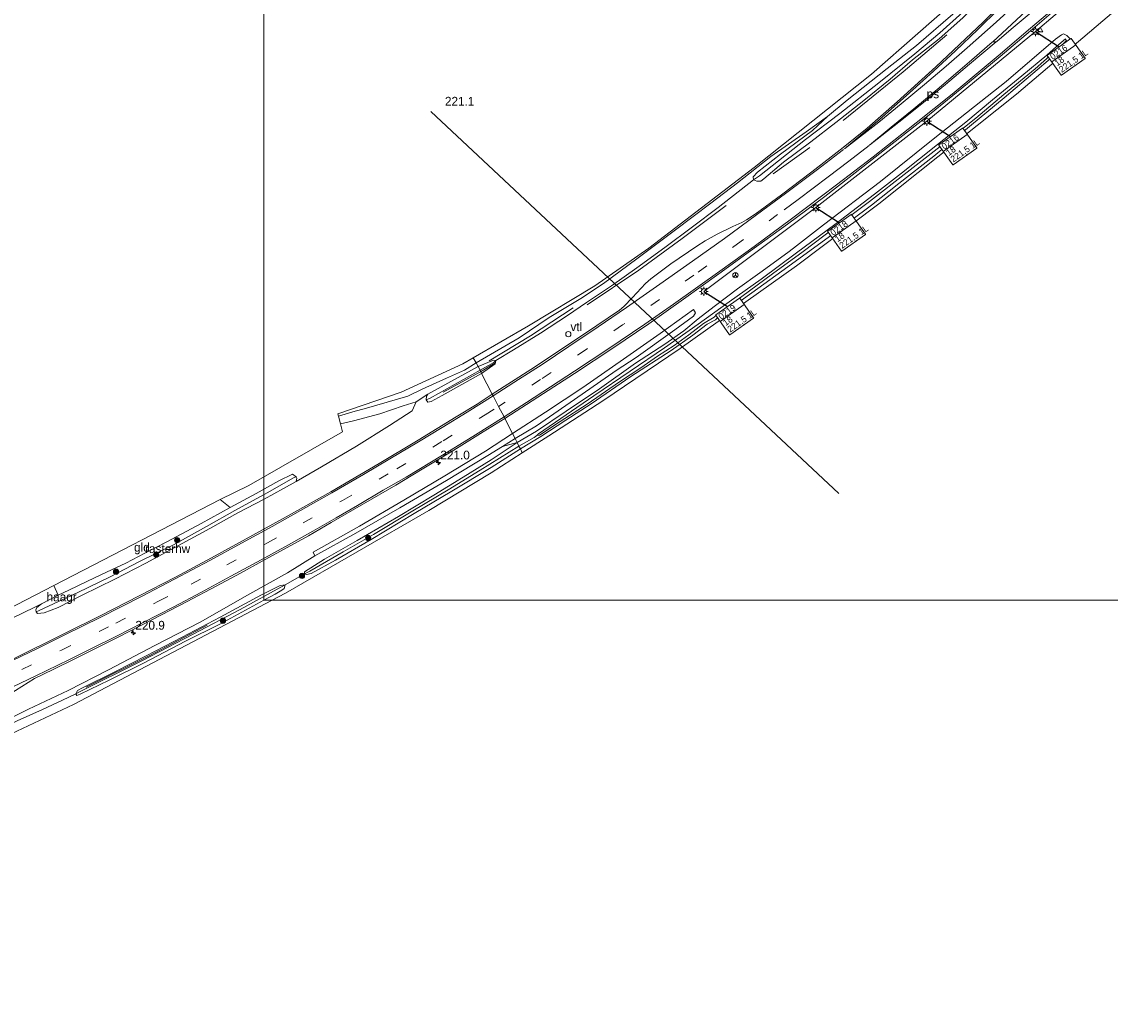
# Model space of a CAD drawing. Header units: metres. Extents: x 232248 to 233905, y 443105 to 443956.
# Tile 2 of 18: x 232446 to 232755, y 443105 to 443387. Entities that reach past the tile are written whole.
import ezdxf
from ezdxf.enums import TextEntityAlignment as Align

# ---------------------------------------------------------------- set-up
doc = ezdxf.new("R2010")
doc.units = ezdxf.units.M
doc.set_wipeout_variables(frame=1)
doc.linetypes.add('39strp', pattern=[12, 3, -9])
for name, color, linetype, lineweight in [('af-bs-haagraster', 8, 'haag', 18), ('af-bs-rasterhekwerk', 8, 'hekwerk', 18), ('as-bs-kilometr', 1, 'Continuous', 18), ('bp-bs-bomenrij', 8, 'laanbep', 18), ('bp-bs-boom', 8, 'Continuous', 18), ('bw-bs-rona', 8, 'Continuous', 18), ('gw-bs-bodemwatergang', 8, 'Continuous', 18), ('gw-bs-insteekwatergang', 8, 'Continuous', 18), ('gw-bs-kruinlijn', 8, 'Continuous', 18), ('gw-bs-teenlijn', 8, 'Continuous', 18), ('HTM_vb_kabeltrace_2', 1, 'Continuous', 18), ('HTM_vb_lichtmast_t1', 5, 'Continuous', 18), ('kd-bs-opnamedtmgrens', 173, 'Continuous', 18), ('kl-bs-overig', 213, 'Continuous', 18), ('mk-b5-verdrijfstrp', 8, 'Continuous', 18), ('mk-b5-vlakmark', 8, 'Continuous', 18), ('mk-bs-39streep 0.15', 8, '39strp', 18), ('mk-bs-streep 0.15', 8, 'Continuous', 18), ('og-b5-grond_ingericht', 8, 'Continuous', 18), ('og-bs-hulpgeometrie', 53, 'Continuous', 18), ('og-bs-terreinafscheiding', 253, 'Continuous', 18), ('vh-b5-verh_soort', 8, 'Continuous', 18), ('wh-bs-greppel', 8, 'greppel', 18), ('wm-bs-t25_1000', 7, 'Continuous', 25), ('wm-bs-verkeersbord', 8, 'Continuous', 18)]:
    doc.layers.add(name, color=color, linetype=linetype, lineweight=lineweight)
doc.layers.add('to-xx-bibcontour', color=253, linetype='Continuous')
doc.layers.add('to-xx-deelkader', color=133, linetype='Continuous', lineweight=18, plot=False)
doc.styles.add('rtw_iso', font='iso-rtw.shx')
doc.linetypes.add('greppel', pattern='A,25.5,-0.01,[14,RTW.shx,S=1,R=0,X=0,Y=0],1,[14,RTW.shx,S=1,R=0,X=0,Y=0],1,[14,RTW.shx,S=1,R=0,X=0,Y=0],1,[14,RTW.shx,S=1,R=0,X=0,Y=0],1,[14,RTW.shx,S=1,R=0,X=0,Y=0],0.5,-0.01', length=30.02)
doc.linetypes.add('haag', pattern='A,7,-1.5,[1,RTW.shx,S=0.75,R=45,X=0,Y=0],-1.5', length=10)
doc.linetypes.add('hekwerk', pattern='A,7,-1.5,[1,RTW.shx,S=0.75,R=0,X=0,Y=0],-1.5', length=10)
doc.linetypes.add('laanbep', pattern='A,20,-1,[4,RTW.shx,S=0.75,R=0,X=0,Y=0],-1', length=22)

# ---------------------------------------------------------------- blocks, each defined once
blk = doc.blocks.new('dtbattr-l')
at = {"style": 'rtw_iso'}
blk.add_attdef('TAG', (0, 0), '', height=2.5, dxfattribs=at)
blk = doc.blocks.new('boom')
blk.add_hatch(color=256).paths.add_polyline_path([(-0.75, 0, 1), (0.75, 0, 1)])
blk.add_circle((0, 0), 0.75)
blk = doc.blocks.new('dtb')
blk.add_circle((0, 0), 0.75)
blk = doc.blocks.new('dtbattr')
at = {"style": 'rtw_iso'}
blk.add_attdef('TAG', (0.59, 0.87), '', height=2.5, dxfattribs=at)
blk = doc.blocks.new('hecto')
for p, q in [((0, 0.625), (-0.625, 0)), ((0, -0.625), (0, 0.625)), ((-0.625, 0), (0.625, 0)), ((0.625, 0), (0, -0.625))]:
    blk.add_line(p, q)
blk = doc.blocks.new('verkeersbord')
for p, q in [((0, 0.75), (-0.75, -0.625)), ((0.75, -0.625), (0, 0.75)), ((-0.75, -0.625), (0.75, -0.625))]:
    blk.add_line(p, q)
blk = doc.blocks.new('wegwijzer')
for q in [(-0.53, -0.53), (0, 0.75), (0.53, -0.53)]:
    blk.add_line((0, 0), q)
blk.add_circle((0, 0), 0.75)
blk = doc.blocks.new('dtbattr-r')
at = {"style": 'rtw_iso'}
blk.add_attdef('TAG', text='', height=2.5, dxfattribs=at).set_placement((0, 0), align=Align.MIDDLE_CENTER)
blk = doc.blocks.new('lantaarnpaal')
for p, q in [((-0.75, 0), (-1.25, 0)), ((-0.88, 0.88), (-0.53, 0.53)), ((0, 0.75), (0, 1.25)), ((0.53, 0.53), (0.88, 0.88)), ((0.75, 0), (1.25, 0)), ((-0.53, -0.53), (-0.88, -0.88)), ((0, -0.75), (0, -1.25)), ((0.53, -0.53), (0.88, -0.88))]:
    blk.add_line(p, q)
blk.add_circle((0, 0), 0.75)
blk = doc.blocks.new('Speedstartest')
at = {"color": 40, "lineweight": 0}
blk.add_wipeout([(0, 7), (0, 0), (8.34, 0), (8.34, 7)], dxfattribs=at).dxf.layer = 'to-xx-bibcontour'
at = {"layer": 'to-xx-bibcontour', "color": 40, "lineweight": 0}
blk.add_lwpolyline([(0.06, 7), (8.28, 7, -0.414214), (8.34, 6.94), (8.34, 0.06, -0.414214), (8.28, 0), (0.06, 0, -0.414214), (0, 0.06), (0, 6.94, -0.414214)], format="xyb", close=True, dxfattribs=at)
blk.add_lwpolyline([(0, 4.71), (8.34, 4.71)], dxfattribs=at)
at = {"color": 0, "linetype": 'ByBlock', "style": 'rtw_iso'}
for tag, p in [('GRPNR/MSTNR', (0.49, 4.92, 20.25)), ('WEGNR.', (0.49, 2.72, 20.25)), ('VOEDINGSKAST', (0.49, 0.48, 20.25))]:
    blk.add_attdef(tag, p, '', height=1.8, dxfattribs=at)

msp = doc.modelspace()

# ---------------------------------------------------------------- linework, layer by layer
msp.add_line((232561.77, 443361.55), (232677.73, 443252.97))
at = {"layer": 'af-bs-haagraster'}
for points in [[(232455.94, 443224.05, 21.8), (232451.12, 443221.58, 21.84), (232449.28, 443220.64, 21.86)], [(232449.28, 443220.64, 21.86), (232442.81, 443217.55, 22.11)]]:
    msp.add_polyline3d(points, dxfattribs=at)
at = {"layer": 'af-bs-rasterhekwerk'}
for points in [[(232504.77, 443249, 21.21), (232496.56, 443244.42, 21.27), (232486.81, 443239.24, 21.3), (232480.55, 443236.03, 21.31), (232475.11, 443233.22, 21.36), (232469.67, 443230.63, 21.44), (232464.21, 443228.07, 21.63), (232458.89, 443225.53, 21.8), (232455.94, 443224.05, 21.8)], [(232504.77, 443249, 21.21), (232501.97, 443251.31, 21.21)], [(232455.94, 443224.05, 21.8), (232454.64, 443226.85, 21.84)]]:
    msp.add_polyline3d(points, dxfattribs=at)
at = {"layer": 'bp-bs-bomenrij'}
for points in [[(232679.05, 443358.95, 21.28), (232696.08, 443372.76, 21.28), (232708.49, 443383.28, 21.24)], [(232659.15, 443343.79, 21.3), (232669.49, 443351.3, 21.3)], [(232645.71, 443334.84, 21.22), (232633.25, 443325.44, 21.24), (232620.94, 443316.46, 21.41), (232606.28, 443306.63, 21.45)], [(232602.24, 443305.74, 21.57), (232590.11, 443297.78, 21.54), (232578.42, 443290.69, 21.43)], [(232575.96, 443287.58, 21.22), (232579.99, 443289.99, 21.22)], [(232575.96, 443287.58, 21.22), (232565.31, 443281.81, 21.22)], [(232463.85, 443197.96, 20.92), (232481.75, 443206.84, 20.91), (232498.28, 443215.55, 20.91)]]:
    msp.add_polyline3d(points, dxfattribs=at)
at = {"layer": 'gw-bs-bodemwatergang'}
msp.add_polyline3d([(232591.98, 443269.47, 20.27), (232592.37, 443269.93, 20.31), (232600.3, 443275.36, 20.47), (232608.17, 443280.71, 20.52), (232618.5, 443287.71, 20.52), (232628.24, 443294.39, 20.52), (232637.83, 443301.11, 20.52), (232646.59, 443307.49, 20.47), (232655.68, 443313.9, 20.44), (232665.73, 443321.37, 20.41), (232676.61, 443329.38, 20.4), (232687.87, 443338.07, 20.37), (232695.55, 443344.03, 20.35), (232705.86, 443352.15, 20.27), (232713.88, 443358.47, 20.23), (232721.47, 443364.84, 20.19), (232729.76, 443371.68, 20.17), (232736.93, 443377.54, 20.13), (232739.68, 443379.99, 20.13), (232742.2, 443382.17, 20.14), (232742.34, 443381.94, 20.14), (232742.48, 443381.72, 20.14), (232740.11, 443379.48, 20.09), (232733.58, 443373.67, 20.08), (232724.71, 443366.37, 20.11), (232716.74, 443359.64, 20.18), (232706.6, 443351.58, 20.22), (232697.2, 443344.31, 20.27), (232686.48, 443335.95, 20.27), (232676.67, 443328.54, 20.27), (232667.61, 443321.75, 20.32), (232658.96, 443315.4, 20.39), (232650.17, 443308.96, 20.4), (232643.69, 443304.29, 20.44), (232642.36, 443303.05, 20.44), (232639.34, 443301.31, 20.46), (232635.13, 443298.1, 20.5), (232631.02, 443295.03, 20.43), (232626.21, 443292.02, 20.49), (232621.48, 443288.72, 20.51), (232615.45, 443284.68, 20.52), (232606.27, 443278.38, 20.52), (232598.62, 443273.45, 20.48), (232592.68, 443269.52, 20.41), (232591.98, 443269.47, 20.27)], dxfattribs=at)
at = {"layer": 'gw-bs-insteekwatergang'}
for points in [[(232763.38, 443442.72, 21.03), (232754.83, 443434.09, 21.07), (232746.81, 443425.64, 21.07), (232737.7, 443416.15, 21.1), (232730.23, 443408.71, 21.12), (232720.95, 443399.42, 21.2), (232710.2, 443389.18, 21.29), (232699.86, 443380.32, 21.29), (232691.56, 443373.76, 21.29), (232680.15, 443364.78, 21.37), (232674.58, 443360.13, 21.36), (232670.26, 443356.16, 21.33), (232661.16, 443349.43, 21.22), (232654.69, 443344.33, 21.17), (232653.44, 443342.99, 21.13), (232653.52, 443342.12, 21.03)], [(232653.52, 443342.12, 21.03), (232654.45, 443341.75, 21.03), (232655.56, 443341.77, 21.06), (232656.45, 443342.37, 21.1), (232662.05, 443347.12, 21.12), (232669.82, 443352.89, 21.25), (232676.88, 443358.37, 21.26), (232684.9, 443364.64, 21.24), (232692.33, 443370.74, 21.15), (232698.69, 443376.23, 21.15), (232706.27, 443382.14, 21.14), (232713.05, 443388.14, 21.14), (232720.48, 443395.48, 21.1), (232725.99, 443400.58, 21.09), (232732.86, 443407.33, 21), (232740.91, 443415.18, 20.92), (232749.41, 443423.82, 20.89), (232755.24, 443430.26, 20.89)], [(232664.92, 443322.7, 21.26), (232673.39, 443329.36, 21.27), (232689.62, 443341.65, 21.25), (232705.07, 443354.09, 21.17), (232725.38, 443370.09, 21.03), (232739.36, 443382.12, 20.93), (232741.05, 443383.34, 20.9), (232741.61, 443383.59, 20.87), (232742.59, 443383.12, 20.73), (232743.03, 443382.64, 20.61), (232743.32, 443382.33, 20.53), (232743.52, 443381.82, 20.41), (232743.24, 443381.3, 20.4), (232742.64, 443380.63, 20.55)], [(232742.64, 443380.63, 20.55), (232737.3, 443376, 20.56), (232724.76, 443365.42, 20.56), (232712.73, 443355.46, 20.76), (232704.82, 443348.85, 20.87), (232694.82, 443341.06, 21.01), (232687.06, 443334.91, 20.99), (232675.17, 443325.98, 20.98), (232663.3, 443317.41, 21.05), (232653.06, 443309.97, 21.09), (232643.91, 443303.49, 21.09), (232642.7, 443302.36, 21.09), (232640.32, 443301.14, 21.09), (232636.32, 443298, 21.05), (232630.1, 443293.65, 21.03), (232618.68, 443286.22, 21.03), (232607.39, 443278.5, 20.99), (232600.21, 443273.8, 20.99), (232593.07, 443269.17, 20.99), (232587.3, 443265.63, 21.12)], [(232586.35, 443267.47, 21.14), (232591.83, 443270.65, 21.1), (232600.28, 443276.42, 21.01), (232609.72, 443282.76, 21.09), (232619.98, 443289.98, 21.13), (232628.33, 443295.41, 21.12), (232633.69, 443299.25, 21.2), (232637.81, 443302.65, 21.24), (232642.36, 443306.09, 21.3), (232649.01, 443311.16, 21.27), (232655.29, 443315.65, 21.3), (232663.24, 443321.49, 21.3), (232664.92, 443322.7, 21.26)], [(232575.26, 443289.03, 21.24), (232560.94, 443281.22, 21.22), (232560.55, 443280.6, 21.22), (232560.49, 443279.64, 21.22), (232560.94, 443278.92, 21.3), (232561.9, 443279.09, 21.36), (232565.06, 443280.84, 21.32), (232576.26, 443287.08, 21.32)], [(232575.26, 443289.03, 21.24), (232579.58, 443290.87, 21.24), (232580.33, 443290.79, 21.24), (232580.09, 443289.8, 21.24), (232576.26, 443287.08, 21.32)], [(232587.3, 443265.63, 21.12), (232578.98, 443260.34, 20.99), (232567.79, 443253.61, 20.98), (232557.03, 443247.27, 20.96), (232544.89, 443239.94, 20.95), (232534.68, 443234.04, 20.93), (232527.79, 443230.23, 20.93), (232526.48, 443229.96, 20.93), (232525.91, 443230.15, 20.97), (232525.87, 443230.71, 20.97), (232531.61, 443234.3, 20.97), (232540.9, 443239.59, 20.97), (232552.61, 443246.44, 20.97), (232562.63, 443252.46, 20.97), (232570.97, 443257.61, 20.98), (232578.98, 443262.54, 21), (232586.35, 443267.47, 21.14)], [(232504.77, 443249, 21.21), (232512.21, 443252.96, 21.16), (232518.64, 443256.57, 21.17), (232522.51, 443258.52, 21.18), (232523.56, 443257.73, 21.22), (232523.76, 443257.29, 21.22), (232523.56, 443256.39, 21.33), (232519.95, 443254.4, 21.33), (232514.45, 443251.39, 21.33), (232506.92, 443247.47, 21.33), (232498.98, 443243.06, 21.43), (232490.14, 443238.2, 21.43), (232480.77, 443233.19, 21.43), (232472.04, 443228.63, 21.44), (232462.67, 443224.06, 21.49), (232455.91, 443220.56, 21.45), (232451.95, 443219.03, 21.41), (232450.02, 443218.85, 21.4), (232449.68, 443219.4, 21.4)], [(232460.89, 443196.06, 20.9), (232461.24, 443195.62, 20.9), (232462.18, 443195.91, 20.91), (232470.35, 443199.98, 20.92), (232480.19, 443204.79, 20.91), (232492.05, 443211.02, 20.91), (232501.85, 443215.86, 20.91), (232514.31, 443222.63, 20.96), (232517.56, 443224.41, 20.97), (232519.46, 443225.51, 20.97), (232520.14, 443226.03, 20.97), (232520.43, 443227, 20.97), (232518.97, 443226.86, 20.95), (232513.66, 443224.17, 20.92), (232501.97, 443217.84, 20.92), (232491.14, 443212.11, 20.95), (232480.88, 443206.84, 20.95), (232472, 443202.35, 20.91), (232462.81, 443197.79, 20.89), (232461.39, 443196.97, 20.89), (232460.89, 443196.06, 20.9)], [(232451.12, 443221.58, 21.84), (232449.86, 443220.6, 21.57), (232449.52, 443219.93, 21.47), (232449.68, 443219.4, 21.4)]]:
    msp.add_polyline3d(points, dxfattribs=at)
at = {"layer": 'gw-bs-kruinlijn'}
for points in [[(232674.58, 443360.13, 21.36), (232668.51, 443355.72, 21.66), (232658.48, 443348.75, 21.66), (232648.93, 443341.22, 21.77), (232641.43, 443335.46, 21.71), (232631.33, 443327.9, 21.73), (232620.35, 443319.62, 21.78), (232610.86, 443312.69, 21.8), (232604.44, 443308.42, 21.83), (232595.47, 443303.01, 21.76), (232586.88, 443297.24, 21.73), (232574.73, 443290.1, 21.61)], [(232574.73, 443290.1, 21.61), (232571.42, 443288.04, 21.63), (232566.27, 443285.78, 21.63), (232559.38, 443282.66, 21.57), (232555.3, 443280.65, 21.55), (232549.44, 443278.98, 21.57), (232543.49, 443277.24, 21.57), (232539.68, 443276.17, 21.57), (232535.54, 443274.97, 21.52)], [(232586.35, 443267.47, 21.14), (232582.18, 443266.35, 21.4)], [(232528.84, 443235.24, 21.72), (232521.09, 443230.48, 21.62), (232510.36, 443224.48, 21.61), (232496.24, 443216.39, 21.61), (232483.37, 443209.77, 21.61), (232470.22, 443202.89, 21.56), (232458.76, 443197, 21.48), (232447.48, 443191.66, 21.49), (232437.62, 443186.86, 21.49), (232429.2, 443183.04, 21.45), (232418.81, 443178.36, 21.54), (232407.65, 443173.3, 21.54), (232397.47, 443168.93, 21.4), (232389.58, 443165.52, 21.44), (232380.51, 443161.75, 21.44), (232370.27, 443157.1, 21.44), (232362.7, 443154.6, 21.35)]]:
    msp.add_polyline3d(points, dxfattribs=at)
at = {"layer": 'gw-bs-teenlijn'}
for points in [[(232580.33, 443290.79, 21.24), (232585.31, 443293.8, 21.25), (232592.96, 443298.54, 21.32), (232600.68, 443303.56, 21.35), (232606.07, 443307.27, 21.38), (232613.21, 443312.01, 21.4), (232620.38, 443317.09, 21.4), (232628.33, 443322.88, 21.4), (232636.18, 443328.79, 21.4), (232643.51, 443334.21, 21.35), (232653.52, 443342.12, 21.03)], [(232557.67, 443279.07, 21.24), (232560.94, 443281.22, 21.22)], [(232520.43, 443227, 20.97), (232525.91, 443230.15, 20.97)], [(232363.92, 443153.01, 20.77), (232369.38, 443154.87, 20.73), (232378.69, 443158.59, 20.66), (232389.08, 443162.99, 20.66), (232399.7, 443167.73, 20.66), (232408.18, 443171.67, 20.72), (232417.8, 443176.07, 20.72), (232427.84, 443180.65, 20.73), (232436.29, 443184.54, 20.78), (232444.27, 443188.37, 20.8), (232451.45, 443191.58, 20.89), (232457.11, 443194.22, 20.96), (232460.89, 443196.06, 20.9)]]:
    msp.add_polyline3d(points, dxfattribs=at)
at = {"layer": 'HTM_vb_kabeltrace_2'}
for p, q in [((232764.08, 443410.2, -0.08), (232733.66, 443384.23, 0.06)), ((232733.66, 443384.23, 0.06), (232702.82, 443358.75, -0.02)), ((232702.82, 443358.75, -0.02), (232671.23, 443334.22, 0)), ((232639.42, 443310.42, 0), (232671.23, 443334.22, 0))]:
    msp.add_line(p, q, dxfattribs=at)
at = {"layer": 'kd-bs-opnamedtmgrens'}
for points in [[(232573.89, 443291.57, 21.65), (232589.57, 443300.59, 21.66), (232608.44, 443311.98, 21.82), (232623.8, 443322.73, 21.84), (232653.75, 443345.62, 21.84), (232687.09, 443372.15, 21.43), (232713.42, 443395.38, 21.2), (232739.4, 443421.18, 21.15), (232750.15, 443432.36, 21.15), (232766.83, 443449.02, 21.15), (232784.5, 443468.74, 21.02), (232791.84, 443476.86, 20.95), (232826.8, 443515.35, 20.82), (232854.23, 443544.29, 20.74), (232858.82, 443548.8, 20.74)], [(232901.84, 443494.68, 20.79), (232881.98, 443480.79, 20.38), (232875.43, 443476.22, 20.26), (232867.03, 443486.39, 20.32), (232844.39, 443464.01, 20.45), (232843.14, 443465.1, 20.71), (232841.82, 443466.26, 20.7), (232838.74, 443468.95, 20.72), (232838.28, 443469.35, 20.72), (232818.11, 443446.37, 20.7), (232788.38, 443419.23, 20.6), (232757.86, 443391.56, 20.6), (232728.27, 443366.42, 20.7), (232689.14, 443335.29, 20.94), (232665.7, 443317.72, 21.16), (232632.68, 443294.15, 21.23), (232610.66, 443279.3, 21.23), (232595.32, 443269.39, 21.15), (232587.8, 443264.55, 21.17)], [(232248.36, 443140.62, 21.21), (232272.68, 443151.51, 21.21), (232280.87, 443154.77, 21.03), (232284.14, 443155.99, 21.03), (232308.3, 443165.51, 21.26), (232309.95, 443166.07, 20.91), (232329.57, 443173.75, 20.82), (232406.9, 443203.6, 21.6), (232415.57, 443206.87, 21.89), (232418.23, 443202.01, 21.9), (232440.64, 443213.6, 22.16), (232438.61, 443218.61, 22.16), (232454.64, 443226.85, 21.84), (232501.97, 443251.31, 21.21), (232510.07, 443255.29, 21.21), (232536.7, 443270.55, 21.14), (232536.13, 443272.74, 21.1), (232535.54, 443274.97, 21.52), (232535.38, 443275.59, 21.52), (232553.37, 443281.73, 21.53), (232570.92, 443289.84, 21.65), (232573.89, 443291.57, 21.65)], [(232587.8, 443264.55, 21.17), (232578.99, 443258.83, 21.12), (232561.21, 443248.17, 21.12), (232520.54, 443224.63, 21.06), (232460.29, 443193.02, 21.06), (232427.95, 443177.88, 20.93), (232373.73, 443154.32, 20.71), (232364.8, 443150.74, 20.77), (232312.29, 443129.58, 20.94), (232312.92, 443128.03, 20.7), (232313.55, 443126.49, 20.62), (232314.7, 443123.67, 20.59), (232315.28, 443122.25, 20.43), (232315.99, 443120.5, 20.34), (232305.21, 443114.78, 20.43), (232301.51, 443109.39, 20.43), (232300.31, 443109.56, 20.52), (232297.36, 443109.95, 20.69), (232293.95, 443110.4, 20.89), (232289.88, 443111.07, 20.53), (232286.36, 443111.41, 20.48), (232264.52, 443105.01, 20.28)]]:
    msp.add_polyline3d(points, dxfattribs=at)
at = {"layer": 'mk-b5-verdrijfstrp'}
for points in [[(232759.55, 443422.72, 21.41), (232754.18, 443417.34, 21.42), (232746.14, 443409.37, 21.43), (232738.34, 443401.74, 21.43), (232731.05, 443394.8, 21.44), (232722.52, 443386.96, 21.46), (232714.27, 443379.59, 21.48), (232708.27, 443374.41, 21.48), (232702.09, 443369.19, 21.48), (232695.48, 443363.67, 21.5), (232689.11, 443358.5, 21.52), (232679.36, 443350.89, 21.54), (232689.2, 443359.16, 21.54), (232697.85, 443366.87, 21.46), (232704.66, 443372.99, 21.46), (232710.92, 443378.78, 21.41), (232717.28, 443384.88, 21.39), (232723.26, 443390.66, 21.38), (232729.8, 443397.18, 21.38), (232735.98, 443403.51, 21.38), (232743.02, 443410.88, 21.38), (232748.76, 443416.8, 21.37), (232754.59, 443423.01, 21.37), (232760.59, 443429.32, 21.32)], [(232755.89, 443410.18, 21.5), (232747.49, 443402.75, 21.54), (232741.44, 443397.51, 21.55), (232732.98, 443390.16, 21.55), (232726.79, 443384.96, 21.55), (232722.68, 443381.41, 21.56), (232721.5, 443381.35, 21.56), (232729.63, 443388.77, 21.55), (232735.84, 443394.55, 21.55), (232743.36, 443401.67, 21.55), (232747.88, 443406.02, 21.53), (232753.96, 443412.09, 21.52), (232757.08, 443415.24, 21.5)]]:
    msp.add_polyline3d(points, dxfattribs=at)
at = {"layer": 'mk-b5-vlakmark'}
msp.add_polyline3d([(232721.36, 443381.23, 21.55), (232722.52, 443381.3, 21.56), (232714.92, 443374.94, 21.52), (232708.1, 443369.24, 21.52), (232702.29, 443364.49, 21.51), (232694.85, 443358.47, 21.51), (232686.5, 443351.97, 21.55), (232692.68, 443357.06, 21.55), (232699.1, 443362.27, 21.55), (232705.69, 443367.78, 21.55), (232711.56, 443372.76, 21.54), (232715.56, 443376.22, 21.54)], close=True, dxfattribs=at)
at = {"layer": 'mk-bs-39streep 0.15'}
for points in [[(232660.39, 443332.26, 21.66), (232649.99, 443324.66, 21.68), (232636.59, 443315, 21.7), (232626.77, 443308.15, 21.77), (232616.33, 443300.9, 21.79), (232606, 443293.92, 21.81), (232593.01, 443285.38, 21.81), (232581.06, 443277.74, 21.85)], [(232445.58, 443202.99, 21.95), (232456.8, 443208.43, 21.97), (232472.32, 443216.15, 21.98), (232484.38, 443222.34, 21.98), (232493.7, 443227.2, 21.98), (232503.82, 443232.68, 21.98), (232515.35, 443238.93, 21.99), (232525.52, 443244.61, 21.97), (232536.73, 443251.02, 21.97), (232552.12, 443259.96, 21.93), (232565.36, 443267.96, 21.9), (232577.29, 443275.37, 21.9), (232581.06, 443277.74, 21.85)]]:
    msp.add_polyline3d(points, dxfattribs=at)
at = {"layer": 'mk-bs-streep 0.15'}
for points in [[(232755.64, 443405.43, 21.53), (232743.67, 443395, 21.59), (232732.24, 443385.17, 21.62), (232723.07, 443377.36, 21.62), (232709.95, 443366.5, 21.62), (232699.77, 443358.28, 21.59), (232687.52, 443348.62, 21.59), (232677.14, 443340.69, 21.64), (232664.3, 443331, 21.7), (232653.75, 443323.19, 21.74), (232643.99, 443316.16, 21.74), (232630.76, 443306.81, 21.75), (232622.61, 443301.1, 21.8), (232612.12, 443293.97, 21.8), (232602.68, 443287.76, 21.84), (232589.05, 443278.87, 21.86), (232582.61, 443274.72, 21.79)], [(232579.5, 443280.76, 21.74), (232586.73, 443285.38, 21.74), (232593.43, 443289.67, 21.75), (232601.08, 443294.77, 21.77), (232609.41, 443300.34, 21.77), (232617.41, 443305.8, 21.77), (232626.86, 443312.42, 21.72), (232636.17, 443319, 21.7), (232645.24, 443325.49, 21.7), (232654.42, 443332.19, 21.66), (232662.66, 443338.2, 21.63), (232671.74, 443345.03, 21.59), (232679.11, 443350.7, 21.54)], [(232686.4, 443351.89, 21.55), (232680.65, 443347.42, 21.57), (232674.74, 443342.92, 21.59), (232666.17, 443336.56, 21.67), (232662.2, 443333.6, 21.66)], [(232579.5, 443280.76, 21.74), (232572.11, 443276.1, 21.77), (232565.05, 443271.75, 21.77), (232558.27, 443267.66, 21.77), (232550.19, 443262.85, 21.75), (232542.67, 443258.39, 21.76), (232533.68, 443253.18, 21.76), (232528.44, 443250.19, 21.76), (232516.7, 443243.61, 21.76), (232507.99, 443238.84, 21.78), (232498.96, 443233.91, 21.82), (232488.92, 443228.61, 21.84), (232479.55, 443223.72, 21.84), (232467.81, 443217.73, 21.85), (232457.98, 443212.88, 21.88), (232450.01, 443208.94, 21.88), (232443.15, 443205.63, 21.89)], [(232582.61, 443274.72, 21.79), (232574.53, 443269.64, 21.84), (232565.14, 443263.92, 21.9), (232554.79, 443257.66, 21.88), (232548.27, 443253.88, 21.91), (232541, 443249.58, 21.94), (232534.94, 443246.11, 21.91), (232528.24, 443242.31, 21.92), (232521.35, 443238.43, 21.91), (232513.58, 443234.16, 21.93), (232504.98, 443229.45, 21.93), (232496.62, 443224.95, 21.93), (232488.74, 443220.8, 21.95), (232479.84, 443216.19, 21.95), (232472.47, 443212.48, 21.95), (232464.98, 443208.71, 21.95), (232458.89, 443205.69, 21.95), (232449.55, 443201.17, 21.95), (232440.85, 443197.03, 21.95)]]:
    msp.add_polyline3d(points, dxfattribs=at)
at = {"layer": 'og-b5-grond_ingericht'}
msp.add_polyline3d([(232454.64, 443226.85, 21.84), (232501.97, 443251.31, 21.21), (232504.77, 443249, 21.21), (232496.56, 443244.42, 21.27), (232486.81, 443239.24, 21.3), (232480.55, 443236.03, 21.31), (232475.11, 443233.22, 21.36), (232469.67, 443230.63, 21.44), (232464.21, 443228.07, 21.63), (232458.89, 443225.53, 21.8), (232455.94, 443224.05, 21.8)], close=True, dxfattribs=at)
msp.add_polyline3d([(232438.61, 443218.61, 22.16), (232454.64, 443226.85, 21.84), (232455.94, 443224.05, 21.8), (232451.12, 443221.58, 21.84), (232449.28, 443220.64, 21.86), (232442.81, 443217.55, 22.11)], dxfattribs=at)
at = {"layer": 'og-bs-hulpgeometrie'}
for points in [[(232653.52, 443342.12, 21.03), (232655.21, 443343.24, 20.66)], [(232573.89, 443291.57, 21.65), (232574.73, 443290.1, 21.61), (232575.26, 443289.03, 21.24), (232575.79, 443287.98, 20.95), (232576.26, 443287.08, 21.32), (232579.28, 443281.2, 21.68), (232579.5, 443280.76, 21.74), (232581.06, 443277.74, 21.85), (232582.61, 443274.72, 21.79), (232582.83, 443274.3, 21.73), (232585.02, 443270.03, 21.59), (232585.74, 443268.62, 21.52), (232586.35, 443267.47, 21.14), (232586.86, 443266.44, 20.8), (232587.3, 443265.63, 21.12), (232587.8, 443264.55, 21.17)], [(232579.7, 443290.23, 21.06), (232580.33, 443290.79, 21.24)], [(232560.49, 443279.64, 21.22), (232561.61, 443280.09, 20.99)], [(232522.81, 443257.44, 20.93), (232523.56, 443257.73, 21.22)], [(232525.91, 443230.15, 20.97), (232527.42, 443230.9, 20.71)], [(232518.15, 443225.77, 20.64), (232520.43, 443227, 20.97)], [(232449.68, 443219.4, 21.4), (232450.53, 443219.69, 21.15)], [(232460.89, 443196.06, 20.9), (232461.79, 443196.49, 20.81)]]:
    msp.add_polyline3d(points, dxfattribs=at)
at = {"layer": 'og-bs-terreinafscheiding'}
for points in [[(232582.83, 443274.3, 21.73), (232592.23, 443280.37, 21.76), (232602.66, 443287.1, 21.76), (232613.57, 443294.28, 21.76), (232623.76, 443301.2, 21.76), (232633.63, 443308.19, 21.74), (232643.65, 443315.41, 21.74), (232652.69, 443321.92, 21.71), (232663.17, 443329.54, 21.69), (232673.75, 443337.38, 21.68), (232684.6, 443345.77, 21.62), (232692.97, 443352.32, 21.58), (232702.47, 443359.81, 21.58), (232712.75, 443368.13, 21.54), (232723.59, 443377.19, 21.52), (232733.44, 443385.54, 21.52), (232744.11, 443394.7, 21.52), (232752.89, 443402.41, 21.51), (232762.84, 443411.21, 21.5)], [(232579.28, 443281.2, 21.68), (232590.26, 443288.24, 21.71), (232599.24, 443294.19, 21.65), (232609.04, 443300.75, 21.64), (232615.43, 443305.09, 21.64), (232616.71, 443306.16, 21.64), (232619.16, 443308.7, 21.63), (232622.83, 443312.65, 21.57), (232623.54, 443313.36, 21.57), (232624.32, 443314.02, 21.57), (232630.01, 443318.26, 21.57), (232637.44, 443323.24, 21.57), (232639.78, 443324.74, 21.57), (232643.17, 443326.64, 21.56), (232647.69, 443328.88, 21.56), (232650.23, 443330.01, 21.56), (232651.57, 443330.73, 21.56), (232654.04, 443332.39, 21.56), (232661.45, 443337.86, 21.54), (232670.12, 443344.37, 21.53), (232679.05, 443351.29, 21.52), (232685.81, 443356.82, 21.44), (232694.33, 443364.29, 21.32), (232705.33, 443374.19, 21.33), (232718.8, 443386.88, 21.33), (232728.01, 443396.03, 21.33)], [(232585.02, 443270.03, 21.59), (232594.44, 443276.1, 21.49), (232604.98, 443283.1, 21.59), (232616.58, 443291.16, 21.62), (232626.98, 443298.47, 21.64), (232636.47, 443305.29, 21.59), (232637.05, 443304.29, 21.57), (232636.49, 443303.41, 21.55), (232631.16, 443299.52, 21.49), (232620.14, 443291.59, 21.39), (232614.51, 443287.9, 21.39), (232604.86, 443281.22, 21.34), (232596.8, 443275.59, 21.33), (232591.86, 443272.18, 21.33), (232585.74, 443268.62, 21.52)], [(232443.18, 443206.04, 21.76), (232457.52, 443213.12, 21.77), (232468.05, 443218.35, 21.8), (232478.91, 443223.9, 21.82), (232489.2, 443229.19, 21.73), (232499.52, 443234.72, 21.74), (232509.33, 443240.08, 21.74), (232520.68, 443246.35, 21.66), (232533.36, 443253.43, 21.66), (232547.17, 443261.5, 21.68), (232558.25, 443268.17, 21.7), (232569.05, 443274.77, 21.68), (232574.96, 443278.41, 21.68), (232579.28, 443281.2, 21.68)], [(232523.56, 443256.39, 21.33), (232530.73, 443260.53, 21.25), (232540.65, 443266.41, 21.25), (232550.07, 443272.35, 21.26), (232556.5, 443276.48, 21.28), (232557.67, 443279.07, 21.24)], [(232557.67, 443279.07, 21.24), (232553.99, 443277.88, 21.24), (232547.28, 443275.6, 21.2), (232539.84, 443273.6, 21.14), (232536.13, 443272.74, 21.1)], [(232582.83, 443274.3, 21.73), (232576.71, 443270.46, 21.74), (232568.32, 443265.25, 21.75), (232559.36, 443259.87, 21.79), (232551.82, 443255.34, 21.79), (232542.7, 443250.05, 21.79), (232533.49, 443244.74, 21.79), (232527.08, 443240.99, 21.82), (232519.96, 443237.09, 21.87), (232513.84, 443233.71, 21.87), (232507.67, 443230.36, 21.87), (232500.84, 443226.68, 21.87), (232492.53, 443222.27, 21.87), (232482.74, 443217.2, 21.87), (232472.53, 443211.97, 21.84), (232460.86, 443206.09, 21.91), (232454.51, 443203, 21.87), (232449.16, 443200.37, 21.87), (232441.99, 443195.86, 21.88)], [(232585.74, 443268.62, 21.52), (232582.18, 443266.35, 21.4), (232578, 443263.76, 21.66), (232566.25, 443256.71, 21.62), (232553.03, 443248.91, 21.62), (232540.5, 443241.75, 21.62), (232528.84, 443235.24, 21.72), (232528.33, 443236.33, 21.72), (232541.51, 443243.71, 21.67), (232554.17, 443251.09, 21.61), (232565.77, 443257.96, 21.74), (232577.32, 443265.04, 21.59), (232585.02, 443270.03, 21.59)]]:
    msp.add_polyline3d(points, dxfattribs=at)
at = {"layer": 'to-xx-deelkader', "elevation": 20.96}
msp.add_lwpolyline([(233325.31, 443222.63), (232514.31, 443222.63), (232514.31, 443796.63), (233325.31, 443796.63), (233325.31, 443222.63), (233284.76, 443222.63), (233325.31, 443263.18)], dxfattribs=at)
at = {"layer": 'vh-b5-verh_soort'}
for points in [[(232744.11, 443394.7, 21.52), (232733.44, 443385.54, 21.52), (232723.59, 443377.19, 21.52), (232712.75, 443368.13, 21.54), (232702.47, 443359.81, 21.58), (232692.97, 443352.32, 21.58), (232684.6, 443345.77, 21.62), (232673.75, 443337.38, 21.68), (232663.17, 443329.54, 21.69), (232652.69, 443321.92, 21.71), (232643.65, 443315.41, 21.74), (232633.63, 443308.19, 21.74), (232623.76, 443301.2, 21.76), (232613.57, 443294.28, 21.76), (232602.66, 443287.1, 21.76), (232592.23, 443280.37, 21.76), (232582.83, 443274.3, 21.73), (232582.61, 443274.72, 21.79), (232581.06, 443277.74, 21.85), (232579.5, 443280.76, 21.74), (232579.28, 443281.2, 21.68), (232590.26, 443288.24, 21.71), (232599.24, 443294.19, 21.65), (232609.04, 443300.75, 21.64), (232615.43, 443305.09, 21.64), (232616.71, 443306.16, 21.64), (232619.16, 443308.7, 21.63), (232622.83, 443312.65, 21.57), (232623.54, 443313.36, 21.57), (232624.32, 443314.02, 21.57), (232630.01, 443318.26, 21.57), (232637.44, 443323.24, 21.57), (232639.78, 443324.74, 21.57), (232643.17, 443326.64, 21.56), (232647.69, 443328.88, 21.56), (232650.23, 443330.01, 21.56), (232651.57, 443330.73, 21.56), (232654.04, 443332.39, 21.56), (232661.45, 443337.86, 21.54), (232670.12, 443344.37, 21.53), (232679.05, 443351.29, 21.52), (232685.81, 443356.82, 21.44), (232694.33, 443364.29, 21.32), (232705.33, 443374.19, 21.33), (232718.8, 443386.88, 21.33), (232728.01, 443396.03, 21.33)], [(232443.18, 443206.04, 21.76), (232457.52, 443213.12, 21.77), (232468.05, 443218.35, 21.8), (232478.91, 443223.9, 21.82), (232489.2, 443229.19, 21.73), (232499.52, 443234.72, 21.74), (232509.33, 443240.08, 21.74), (232520.68, 443246.35, 21.66), (232533.36, 443253.43, 21.66), (232547.17, 443261.5, 21.68), (232558.25, 443268.17, 21.7), (232569.05, 443274.77, 21.68), (232574.96, 443278.41, 21.68), (232579.28, 443281.2, 21.68), (232579.5, 443280.76, 21.74), (232581.06, 443277.74, 21.85), (232582.61, 443274.72, 21.79), (232582.83, 443274.3, 21.73), (232576.71, 443270.46, 21.74), (232568.32, 443265.25, 21.75), (232559.36, 443259.87, 21.79), (232551.82, 443255.34, 21.79), (232542.7, 443250.05, 21.79), (232533.49, 443244.74, 21.79), (232527.08, 443240.99, 21.82), (232519.96, 443237.09, 21.87), (232513.84, 443233.71, 21.87), (232507.67, 443230.36, 21.87), (232500.84, 443226.68, 21.87), (232492.53, 443222.27, 21.87), (232482.74, 443217.2, 21.87), (232472.53, 443211.97, 21.84), (232460.86, 443206.09, 21.91), (232454.51, 443203, 21.87), (232449.16, 443200.37, 21.87), (232441.99, 443195.86, 21.88)]]:
    msp.add_polyline3d(points, dxfattribs=at)
at = {"layer": 'wh-bs-greppel'}
for points in [[(232655.21, 443343.24, 20.66), (232668.26, 443353.53, 20.75), (232678.03, 443361.01, 20.75), (232689.17, 443369.68, 20.73), (232699.33, 443377.95, 20.7), (232706.5, 443383.91, 20.7), (232713.05, 443389.8, 20.68), (232721.52, 443398.02, 20.68), (232729.64, 443405.64, 20.59), (232736.95, 443412.82, 20.45), (232745.52, 443421.55, 20.35), (232754.26, 443430.74, 20.33), (232763.31, 443440.19, 20.33), (232774.19, 443451.69, 20.38), (232782.64, 443461.12, 20.38), (232793.46, 443473.2, 20.25), (232805.08, 443486.12, 20.23), (232817, 443499.26, 20.17), (232826.4, 443509.52, 20.15), (232835.37, 443518.93, 20.17), (232844.14, 443528.1, 20.25), (232854.13, 443537.67, 20.25), (232861.95, 443544.93, 20.25)], [(232575.79, 443287.98, 20.95), (232579.7, 443290.23, 21.06)], [(232561.61, 443280.09, 20.99), (232575.79, 443287.98, 20.95)], [(232586.86, 443266.44, 20.8), (232591.16, 443268.93, 20.71), (232591.98, 443269.47, 20.27)], [(232527.42, 443230.9, 20.71), (232536.86, 443236.41, 20.66), (232545.48, 443241.35, 20.73), (232556.72, 443248.03, 20.71), (232566.75, 443254.02, 20.68), (232575.79, 443259.59, 20.68), (232586.86, 443266.44, 20.8)], [(232450.53, 443219.69, 21.15), (232461.45, 443224.81, 21.14), (232470.72, 443229.28, 21.02), (232479, 443233.65, 21.02), (232488.67, 443238.38, 21), (232498.07, 443243.6, 21), (232506.13, 443248.14, 20.97), (232515.25, 443253.13, 20.99), (232522.81, 443257.44, 20.93)], [(232461.79, 443196.49, 20.81), (232479.71, 443205.43, 20.7), (232494.25, 443213, 20.72), (232507.6, 443219.97, 20.72), (232518.15, 443225.77, 20.64)]]:
    msp.add_polyline3d(points, dxfattribs=at)

# ---------------------------------------------------------------- block references
at = {"layer": 'af-bs-haagraster'}
msp.add_blockref('dtbattr-l', (232452.61, 443222.35), dxfattribs=at).add_auto_attribs({'TAG': 'haagr'})
at = {"layer": 'af-bs-rasterhekwerk'}
msp.add_blockref('dtbattr-l', (232480.6, 443236.06), dxfattribs=at).add_auto_attribs({'TAG': 'rasterhw'})
at = {"layer": 'as-bs-kilometr'}
for p, values in [((232563.93, 443261.79, 21.81), {'TAG': '221.0'}), ((232477.25, 443213.41, 21.98), {'TAG': '220.9'})]:
    msp.add_blockref('dtbattr', p, dxfattribs=at).add_auto_attribs(values)
for p in [(232563.93, 443261.79, 21.81), (232477.25, 443213.41, 21.98)]:
    msp.add_blockref('hecto', p, dxfattribs=at)
at = {"layer": 'bp-bs-boom'}
for p in [(232489.72, 443239.72, 21.12), (232544, 443240.34, 20.91), (232483.74, 443235.62, 21.12), (232472.34, 443230.74, 21.19), (232525.2, 443229.57, 21), (232502.74, 443216.83, 20.86)]:
    msp.add_blockref('boom', p, dxfattribs=at)
at = {"layer": 'bw-bs-rona'}
msp.add_blockref('wegwijzer', (232648.37, 443315.01, 21.61), dxfattribs=at)
at = {"layer": 'HTM_vb_lichtmast_t1', "color": 1}
for p in [(232733.66, 443384.23, 0.06), (232702.82, 443358.75, -0.02), (232671.23, 443334.22, 0), (232639.42, 443310.42, 0)]:
    msp.add_blockref('lantaarnpaal', p, dxfattribs=at)
at = {"layer": 'kl-bs-overig'}
msp.add_blockref('dtbattr', (232600.9, 443298.25, 21.57), dxfattribs=at).add_auto_attribs({'TAG': 'vtl'})
msp.add_blockref('dtb', (232600.9, 443298.25, 21.57), dxfattribs=at)
at = {"layer": 'mk-b5-vlakmark'}
msp.add_blockref('dtbattr-r', (232704.51, 443366.55), dxfattribs=at).add_auto_attribs({'TAG': 'ps'})
at = {"layer": 'og-b5-grond_ingericht'}
msp.add_blockref('dtbattr-r', (232479.7, 443237.7), dxfattribs=at).add_auto_attribs({'TAG': 'gld'})
at = {"layer": 'wm-bs-verkeersbord'}
msp.add_blockref('verkeersbord', (232735.04, 443384.78, 21.56), dxfattribs=at)

# ---------------------------------------------------------------- texts
at = {"color": 1, "insert": (232565.82, 443365.69), "char_height": 2.5, "width": 48.6636, "attachment_point": 1, "style": 'rtw_iso'}
msp.add_mtext('221.1', dxfattribs=at)

# ---------------------------------------------------------------- next in the draw order: block references
at = {"layer": 'wm-bs-t25_1000', "rotation": 35.18421227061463}
for p, values in [((232741.02, 443371.82, -0.34), {'VOEDINGSKAST': '221,5 1L', 'WEGNR.': '18', 'GRPNR/MSTNR': '0216'}), ((232710.19, 443346.34, -0.43), {'VOEDINGSKAST': '221,5 1L', 'WEGNR.': '18', 'GRPNR/MSTNR': '0216'}), ((232678.59, 443321.81, -0.41), {'VOEDINGSKAST': '221,5 1L', 'WEGNR.': '18', 'GRPNR/MSTNR': '0218'}), ((232646.78, 443298.01, -0.41), {'VOEDINGSKAST': '221,5 1L', 'WEGNR.': '18', 'GRPNR/MSTNR': '0219'})]:
    msp.add_blockref('Speedstartest', p, dxfattribs=at).add_auto_attribs(values)

# ---------------------------------------------------------------- next in the draw order: linework, layer by layer
at = {"layer": 'wm-bs-t25_1000'}
for points, elevation in [([(232733.66, 443384.23), (232740.4, 443379.94)], 0.06), ([(232702.82, 443358.75), (232709.56, 443354.46)], -0.02), ([(232671.23, 443334.22), (232677.97, 443329.93)], 0), ([(232639.42, 443310.42), (232646.15, 443306.13)], 0)]:
    msp.add_lwpolyline(points, dxfattribs=dict(at, elevation=elevation))

doc.saveas('drawing.dxf')
